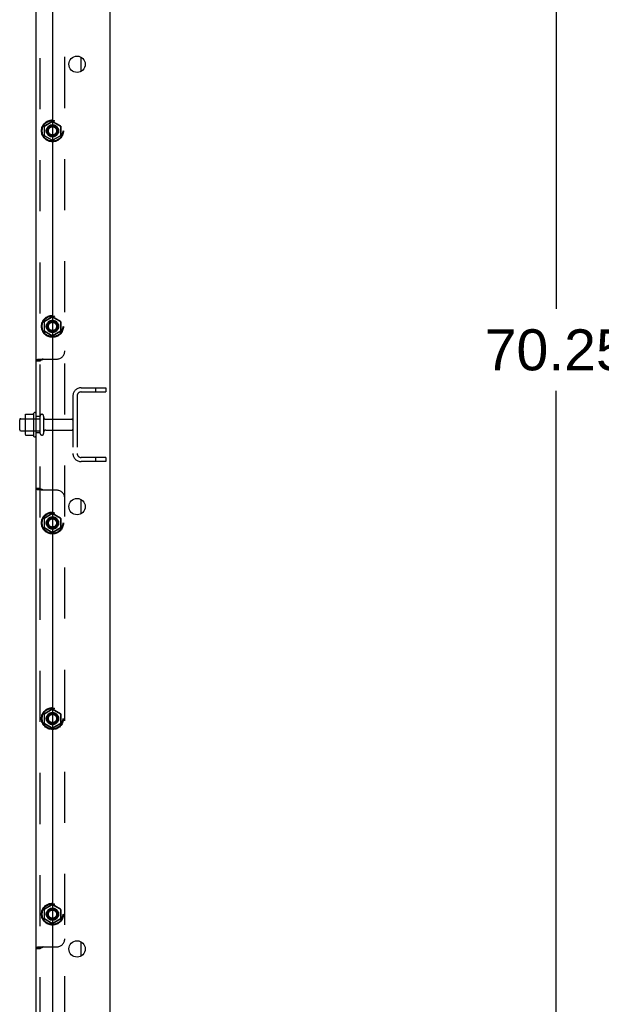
# Model space of a CAD drawing. Header units: inches. Extents: x 0 to 283, y 0 to 183.
# Tile 82 of 99: x 177 to 195, y 76 to 106. Entities that reach past the tile are written whole.
import ezdxf

# ---------------------------------------------------------------- set-up
doc = ezdxf.new("R2010")
doc.units = ezdxf.units.IN
doc.header["$LTSCALE"] = 15.583333
doc.header["$MEASUREMENT"] = 0
doc.linetypes.add('HIDDEN', pattern=[0.2, 0.1, -0.1])
doc.layers.get('0').update_dxf_attribs({"linetype": 'CONTINUOUS'})
for name, color, linetype in [('DEFAULT_2', 8, 'HIDDEN'), ('DIMENSIONS', 7, 'CONTINUOUS'), ('SUBPANEL', 7, 'CONTINUOUS')]:
    doc.layers.add(name, color=color, linetype=linetype)
doc.styles.get("Standard").update_dxf_attribs({"font": 'arial.ttf'})
doc.dimstyles.new('DIMSTYLE_1', dxfattribs={"dimtxt": 1.25, "dimasz": 1.666667, "dimexe": 0.09, "dimexo": 0.07, "dimgap": 0.0375, "dimtad": 0, "dimtih": 1, "dimtoh": 1, "dimzin": 4, "dimdsep": 46, "dimtxsty": 'Standard', "dimblk": '_FILLED', "dimblk1": '_FILLED', "dimblk2": '_FILLED', "dimcen": 0.09, "dimazin": 1, "dimtfac": 1, "dimtdec": 3, "dimtofl": 0, "dimtmove": 0, "dimatfit": 3, "dimldrblk": '_FILLED', "dimfxl": 0, "dimtolj": 1, "dimtzin": 4, "dimarcsym": 0})

# ---------------------------------------------------------------- blocks, each defined once
blk = doc.blocks.new('_FILLED')
at = {"color": 0, "linetype": 'ByBlock'}
blk.add_solid([(0, 0), (-1, 0.2), (-1, -0.2)], dxfattribs=at)
blk = doc.blocks.new('*D4')
at = {"layer": 'DIMENSIONS', "color": 2, "linetype": 'Continuous'}
for p, q in [((202.999, 128.954), (191.665, 128.954)), ((193.165, 128.954), (193.165, 97.364)), ((193.165, 58.704), (193.165, 94.864)), ((202.999, 58.704), (191.665, 58.704))]:
    blk.add_line(p, q, dxfattribs=at)
at = {"layer": 'DIMENSIONS', "color": 2, "linetype": 'Continuous', "xscale": 1.6666666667, "yscale": 1.6666666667, "zscale": 1.6666666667}
for p, rotation in [((193.165, 128.954), 90), ((193.165, 58.704), 270)]:
    blk.add_blockref('_FILLED', p, dxfattribs=dict(at, rotation=rotation))
at = {"layer": 'DIMENSIONS', "color": 2, "linetype": 'Continuous', "insert": (193.165, 96.739), "char_height": 1.25, "width": 4.36803, "attachment_point": 2, "line_spacing_factor": 0.9}
blk.add_mtext('70.25', dxfattribs=at)

msp = doc.modelspace()

# ---------------------------------------------------------------- linework, layer by layer
at = {"color": 7, "linetype": 'Continuous'}
for p, q in [((179.536, 133.704), (179.536, 49.954)), ((177.786, 130.329), (177.786, 51.954)), ((176.95, 94.084), (176.95, 93.573)), ((176.971, 94.148), (177.189, 94.148)), ((177.216, 93.473), (177.216, 94.185)), ((176.786, 93.676), (176.786, 93.982)), ((176.816, 94.012), (176.95, 94.012)), ((176.816, 93.646), (176.95, 93.646)), ((176.97, 93.51), (176.971, 93.51)), ((176.971, 93.51), (177.189, 93.51)), ((177.198, 93.505), (177.198, 93.505))]:
    msp.add_line(p, q, dxfattribs=at)
at = {"color": 3, "linetype": 'Continuous'}
for p, q in [((178.661, 104.612), (178.661, 105.045)), ((178.661, 91.112), (178.661, 91.545)), ((178.661, 77.612), (178.661, 78.045))]:
    msp.add_line(p, q, dxfattribs=at)
at = {"color": 7, "linetype": 'Continuous'}
for points in [[(176.962, 94.142), (176.963, 94.143), (176.964, 94.144), (176.965, 94.146), (176.966, 94.146), (176.968, 94.147), (176.97, 94.147), (176.971, 94.148)], [(177.198, 94.153), (177.198, 94.153), (177.198, 94.152), (177.197, 94.152), (177.197, 94.152), (177.197, 94.152), (177.197, 94.151), (177.197, 94.151), (177.196, 94.151), (177.196, 94.15), (177.196, 94.15), (177.195, 94.15), (177.195, 94.149), (177.194, 94.149), (177.193, 94.149), (177.193, 94.148), (177.192, 94.148), (177.19, 94.148), (177.189, 94.148)], [(176.962, 93.516), (176.963, 93.514), (176.964, 93.513), (176.965, 93.512), (176.966, 93.511), (176.968, 93.51), (176.97, 93.51)], [(177.189, 93.51), (177.19, 93.51), (177.192, 93.51), (177.193, 93.509), (177.193, 93.509), (177.194, 93.509), (177.195, 93.508), (177.195, 93.508), (177.196, 93.507), (177.196, 93.507), (177.196, 93.507), (177.197, 93.506), (177.197, 93.506), (177.197, 93.506), (177.197, 93.506), (177.197, 93.505), (177.198, 93.505), (177.198, 93.505)]]:
    msp.add_lwpolyline(points, dxfattribs=at)
for centre in [(178.536, 104.829), (178.536, 91.329), (178.536, 77.829)]:
    msp.add_circle(centre, 0.25, dxfattribs=at)
for centre, radius, start, end in [((177.091, 94.084), 0.141, 156.05, 180), ((177.816, 93.829), 0.698, 149.3369, 152.3186), ((177.247, 94.163), 0.0384, 0, 145.5503), ((176.816, 93.982), 0.03, 90, 180), ((176.816, 93.676), 0.03, 180, 270), ((177.091, 93.573), 0.141, 180, 203.95), ((177.816, 93.829), 0.698, 207.6814, 210.6631), ((177.247, 93.495), 0.0384, 214.4497, 360)]:
    msp.add_arc(centre, radius, start, end, dxfattribs=at)
at = {"layer": 'DEFAULT_2', "color": 8, "linetype": 'HIDDEN'}
for p, q in [((178.411, 94.704), (178.411, 92.954)), ((178.536, 94.704), (178.536, 92.954)), ((178.661, 94.954), (179.411, 94.954)), ((178.661, 94.829), (179.411, 94.829)), ((179.098, 94.954), (179.098, 94.829)), ((179.411, 94.954), (179.411, 94.829)), ((177.411, 93.564), (177.411, 94.093)), ((177.517, 94.093), (177.517, 93.564)), ((176.95, 94.012), (177.411, 94.012)), ((177.579, 93.995), (178.381, 93.995)), ((176.95, 93.646), (177.411, 93.646)), ((177.579, 93.663), (178.381, 93.663)), ((179.411, 92.829), (178.661, 92.829)), ((179.411, 92.704), (178.661, 92.704)), ((179.098, 92.829), (179.098, 92.704)), ((179.411, 92.829), (179.411, 92.704))]:
    msp.add_line(p, q, dxfattribs=at)
for centre, radius, start, end in [((178.661, 94.704), 0.25, 90, 180), ((178.661, 94.704), 0.125, 90, 180), ((177.464, 94.093), 0.053, 0, 180), ((177.579, 94.057), 0.0625, 180, 270), ((178.381, 93.965), 0.03, 0, 90), ((177.464, 93.564), 0.053, 180, 360), ((177.579, 93.6), 0.0625, 90, 180), ((178.381, 93.693), 0.03, 270, 360), ((178.661, 92.954), 0.25, 180, 270), ((178.661, 92.954), 0.125, 180, 270)]:
    msp.add_arc(centre, radius, start, end, dxfattribs=at)
at = {"layer": 'SUBPANEL', "color": 3, "linetype": 'Continuous'}
msp.add_line((177.286, 59.844), (177.286, 127.818), dxfattribs=at)
at = {"layer": 'SUBPANEL', "color": 8, "linetype": 'HIDDEN'}
for p, q in [((177.411, 59.825), (177.411, 127.833)), ((178.161, 59.86), (178.161, 127.797)), ((177.781, 103.086), (177.538, 102.946)), ((177.541, 102.945), (177.781, 103.083)), ((178.033, 102.946), (177.791, 103.086)), ((177.791, 103.083), (178.031, 102.945)), ((177.533, 102.937), (177.533, 102.657)), ((177.536, 102.936), (177.536, 102.659)), ((178.036, 102.936), (178.036, 102.659)), ((178.038, 102.937), (178.038, 102.657)), ((177.538, 102.649), (177.781, 102.509)), ((177.781, 102.512), (177.541, 102.65)), ((178.031, 102.65), (177.791, 102.512)), ((177.791, 102.509), (178.033, 102.649)), ((177.781, 97.117), (177.538, 96.977)), ((177.541, 96.976), (177.781, 97.114)), ((178.033, 96.977), (177.791, 97.117)), ((177.791, 97.114), (178.031, 96.976)), ((177.533, 96.969), (177.533, 96.689)), ((177.536, 96.967), (177.536, 96.69)), ((178.036, 96.967), (178.036, 96.69)), ((178.038, 96.969), (178.038, 96.689)), ((177.538, 96.68), (177.781, 96.54)), ((177.781, 96.543), (177.541, 96.681)), ((178.031, 96.681), (177.791, 96.543)), ((177.791, 96.54), (178.033, 96.68)), ((177.411, 95.771), (177.286, 95.771)), ((177.423, 95.822), (177.393, 95.821)), ((177.496, 95.829), (177.911, 95.829)), ((177.411, 94.079), (177.286, 94.079)), ((177.411, 93.579), (177.286, 93.579)), ((177.411, 91.886), (177.286, 91.886)), ((177.911, 91.829), (177.496, 91.829)), ((177.781, 91.117), (177.538, 90.977)), ((177.541, 90.976), (177.781, 91.114)), ((178.033, 90.977), (177.791, 91.117)), ((177.791, 91.114), (178.031, 90.976)), ((177.533, 90.969), (177.533, 90.689)), ((177.536, 90.967), (177.536, 90.69)), ((178.036, 90.967), (178.036, 90.69)), ((178.038, 90.969), (178.038, 90.689)), ((177.538, 90.68), (177.781, 90.54)), ((177.781, 90.543), (177.541, 90.681)), ((178.031, 90.681), (177.791, 90.543)), ((177.791, 90.54), (178.033, 90.68)), ((177.781, 85.149), (177.538, 85.009)), ((177.541, 85.007), (177.781, 85.146)), ((178.033, 85.009), (177.791, 85.149)), ((177.791, 85.146), (178.031, 85.007)), ((177.533, 85), (177.533, 84.72)), ((177.536, 84.999), (177.536, 84.721)), ((178.036, 84.999), (178.036, 84.721)), ((178.038, 85), (178.038, 84.72)), ((177.538, 84.711), (177.781, 84.571)), ((177.781, 84.574), (177.541, 84.713)), ((178.031, 84.713), (177.791, 84.574)), ((177.791, 84.571), (178.033, 84.711)), ((177.781, 79.18), (177.538, 79.04)), ((177.541, 79.038), (177.781, 79.177)), ((178.033, 79.04), (177.791, 79.18)), ((177.791, 79.177), (178.031, 79.038)), ((177.533, 79.031), (177.533, 78.751)), ((177.536, 79.03), (177.536, 78.753)), ((177.538, 78.743), (177.781, 78.603)), ((177.781, 78.605), (177.541, 78.744)), ((178.031, 78.744), (177.791, 78.605)), ((177.791, 78.603), (178.033, 78.743)), ((178.036, 79.03), (178.036, 78.753)), ((178.038, 79.031), (178.038, 78.751)), ((177.411, 77.834), (177.286, 77.834)), ((177.423, 77.884), (177.393, 77.884)), ((177.496, 77.891), (177.911, 77.891))]:
    msp.add_line(p, q, dxfattribs=at)
for points in [[(177.295, 95.798), (177.293, 95.796), (177.288, 95.785), (177.286, 95.771)], [(177.295, 95.798), (177.298, 95.801), (177.303, 95.804), (177.31, 95.808), (177.32, 95.811), (177.331, 95.814), (177.341, 95.816), (177.352, 95.818), (177.364, 95.819), (177.377, 95.82), (177.39, 95.821), (177.404, 95.821), (177.417, 95.821), (177.433, 95.822)], [(177.393, 95.821), (177.375, 95.821), (177.358, 95.82), (177.343, 95.818), (177.328, 95.815), (177.314, 95.811), (177.302, 95.804), (177.295, 95.798)], [(177.51, 95.829), (177.497, 95.821), (177.484, 95.814), (177.471, 95.808), (177.458, 95.803), (177.446, 95.798), (177.436, 95.794), (177.426, 95.79), (177.418, 95.785), (177.413, 95.779), (177.411, 95.771)], [(177.496, 95.829), (177.476, 95.825), (177.454, 95.823), (177.433, 95.822)], [(177.295, 91.86), (177.293, 91.862), (177.288, 91.873), (177.286, 91.886)], [(177.423, 91.836), (177.393, 91.836), (177.375, 91.837), (177.358, 91.838), (177.343, 91.84), (177.328, 91.842), (177.314, 91.847), (177.302, 91.853), (177.295, 91.86)], [(177.419, 91.836), (177.402, 91.836), (177.386, 91.837), (177.37, 91.838), (177.356, 91.839), (177.342, 91.841), (177.329, 91.844), (177.317, 91.847), (177.307, 91.851), (177.301, 91.854), (177.297, 91.857), (177.295, 91.86)], [(177.51, 91.829), (177.497, 91.837), (177.484, 91.843), (177.471, 91.849), (177.458, 91.855), (177.446, 91.859), (177.436, 91.863), (177.426, 91.868), (177.418, 91.873), (177.413, 91.879), (177.411, 91.886)], [(177.496, 91.829), (177.476, 91.833), (177.454, 91.835), (177.433, 91.836), (177.423, 91.836)], [(177.295, 77.86), (177.293, 77.858), (177.288, 77.847), (177.286, 77.834)], [(177.393, 77.884), (177.375, 77.883), (177.358, 77.882), (177.343, 77.88), (177.328, 77.878), (177.314, 77.873), (177.302, 77.867), (177.295, 77.86)], [(177.295, 77.86), (177.298, 77.863), (177.303, 77.867), (177.31, 77.87), (177.32, 77.874), (177.331, 77.877), (177.341, 77.879), (177.352, 77.88), (177.364, 77.881), (177.377, 77.882), (177.39, 77.883), (177.404, 77.884), (177.417, 77.884), (177.433, 77.884)], [(177.51, 77.891), (177.497, 77.883), (177.484, 77.877), (177.471, 77.87), (177.458, 77.865), (177.446, 77.861), (177.436, 77.856), (177.426, 77.852), (177.418, 77.847), (177.413, 77.841), (177.411, 77.834)], [(177.496, 77.891), (177.476, 77.887), (177.454, 77.885), (177.433, 77.884)]]:
    msp.add_lwpolyline(points, dxfattribs=at)
for centre, radius in [((177.786, 102.797), 0.335), ((177.786, 102.797), 0.332), ((177.786, 102.797), 0.318), ((177.786, 102.797), 0.315), ((177.786, 102.797), 0.188), ((177.786, 102.797), 0.176), ((177.786, 102.797), 0.156), ((177.786, 102.797), 0.155), ((177.786, 102.797), 0.125), ((177.786, 96.829), 0.335), ((177.786, 96.829), 0.332), ((177.786, 96.829), 0.318), ((177.786, 96.829), 0.315), ((177.786, 96.829), 0.188), ((177.786, 96.829), 0.176), ((177.786, 96.829), 0.156), ((177.786, 96.829), 0.155), ((177.786, 96.829), 0.125), ((177.786, 90.829), 0.335), ((177.786, 90.829), 0.332), ((177.786, 90.829), 0.318), ((177.786, 90.829), 0.315), ((177.786, 90.829), 0.188), ((177.786, 90.829), 0.176), ((177.786, 90.829), 0.156), ((177.786, 90.829), 0.155), ((177.786, 90.829), 0.125), ((177.786, 84.86), 0.335), ((177.786, 84.86), 0.332), ((177.786, 84.86), 0.318), ((177.786, 84.86), 0.315), ((177.786, 84.86), 0.188), ((177.786, 84.86), 0.176), ((177.786, 84.86), 0.156), ((177.786, 84.86), 0.155), ((177.786, 84.86), 0.125), ((177.786, 78.891), 0.335), ((177.786, 78.891), 0.332), ((177.786, 78.891), 0.318), ((177.786, 78.891), 0.315), ((177.786, 78.891), 0.188), ((177.786, 78.891), 0.176), ((177.786, 78.891), 0.156), ((177.786, 78.891), 0.155), ((177.786, 78.891), 0.125)]:
    msp.add_circle(centre, radius, dxfattribs=at)
for centre, radius, start, end in [((177.786, 103.077), 0.01, 60.0108, 119.9908), ((177.786, 103.075), 0.01, 60.0049, 119.9905), ((177.543, 102.937), 0.01, 120.01, 179.9912), ((177.546, 102.936), 0.01, 120.0026, 179.9916), ((178.026, 102.936), 0.01, 0.0042, 59.9927), ((178.028, 102.937), 0.01, 0.0104, 59.9917), ((177.543, 102.657), 0.01, 180.0104, 239.9917), ((177.546, 102.659), 0.01, 180.0042, 239.9927), ((177.786, 102.52), 0.01, 240.0049, 299.9905), ((177.786, 102.517), 0.01, 240.0108, 299.9908), ((178.026, 102.659), 0.01, 300.0026, 359.9916), ((178.028, 102.657), 0.01, 300.01, 359.9912), ((177.786, 97.109), 0.01, 60.0108, 119.9908), ((177.786, 97.106), 0.01, 60.0049, 119.9905), ((177.543, 96.969), 0.01, 120.01, 179.9912), ((177.546, 96.967), 0.01, 120.0026, 179.9916), ((178.026, 96.967), 0.01, 0.0042, 59.9927), ((178.028, 96.969), 0.01, 0.0104, 59.9917), ((177.543, 96.689), 0.01, 180.0104, 239.9917), ((177.546, 96.69), 0.01, 180.0042, 239.9927), ((177.786, 96.552), 0.01, 240.0049, 299.9905), ((177.786, 96.549), 0.01, 240.0108, 299.9908), ((178.026, 96.69), 0.01, 300.0026, 359.9916), ((178.028, 96.689), 0.01, 300.01, 359.9912), ((177.911, 96.079), 0.25, 270, 360), ((177.911, 91.579), 0.25, 0, 90), ((177.786, 91.109), 0.01, 60.0108, 119.9908), ((177.786, 91.106), 0.01, 60.0049, 119.9905), ((177.543, 90.969), 0.01, 120.01, 179.9912), ((177.546, 90.967), 0.01, 120.0026, 179.9916), ((178.026, 90.967), 0.01, 0.0042, 59.9927), ((178.028, 90.969), 0.01, 0.0104, 59.9917), ((177.543, 90.689), 0.01, 180.0104, 239.9917), ((177.546, 90.69), 0.01, 180.0042, 239.9927), ((177.786, 90.552), 0.01, 240.0049, 299.9905), ((177.786, 90.549), 0.01, 240.0108, 299.9908), ((178.026, 90.69), 0.01, 300.0026, 359.9916), ((178.028, 90.689), 0.01, 300.01, 359.9912), ((177.786, 85.14), 0.01, 60.0108, 119.9908), ((177.786, 85.137), 0.01, 60.0049, 119.9905), ((177.543, 85), 0.01, 120.01, 179.9912), ((177.546, 84.999), 0.01, 120.0026, 179.9916), ((178.026, 84.999), 0.01, 0.0042, 59.9927), ((178.028, 85), 0.01, 0.0104, 59.9917), ((177.543, 84.72), 0.01, 180.0104, 239.9917), ((177.546, 84.721), 0.01, 180.0042, 239.9927), ((177.786, 84.583), 0.01, 240.0049, 299.9905), ((177.786, 84.58), 0.01, 240.0108, 299.9908), ((178.026, 84.721), 0.01, 300.0026, 359.9916), ((178.028, 84.72), 0.01, 300.01, 359.9912), ((177.543, 79.031), 0.01, 120.01, 179.9912), ((177.546, 79.03), 0.01, 120.0026, 179.9916), ((177.786, 79.171), 0.01, 60.0108, 119.9908), ((177.786, 79.168), 0.01, 60.0049, 119.9905), ((178.026, 79.03), 0.01, 0.0042, 59.9927), ((178.028, 79.031), 0.01, 0.0104, 59.9917), ((177.543, 78.751), 0.01, 180.0104, 239.9917), ((177.546, 78.753), 0.01, 180.0042, 239.9927), ((178.026, 78.753), 0.01, 300.0026, 359.9916), ((178.028, 78.751), 0.01, 300.01, 359.9912), ((177.786, 78.614), 0.01, 240.0049, 299.9905), ((177.786, 78.611), 0.01, 240.0108, 299.9908), ((177.911, 78.141), 0.25, 270, 360)]:
    msp.add_arc(centre, radius, start, end, dxfattribs=at)

# ---------------------------------------------------------------- dimensions: what is measured, and where the dimension line sits
at = {"layer": 'DIMENSIONS', "color": 2, "linetype": 'Continuous'}
dim = msp.add_linear_dim(base=(193.165, 58.704), p1=(203.069, 128.954), p2=(203.069, 58.704), angle=270, dimstyle='DIMSTYLE_1', dxfattribs=at)
dim.commit()
dim.dimension.update_dxf_attribs({"geometry": '*D4', "text_midpoint": (193.169, 96.107), "dimtype": 160})

doc.saveas('drawing.dxf')
